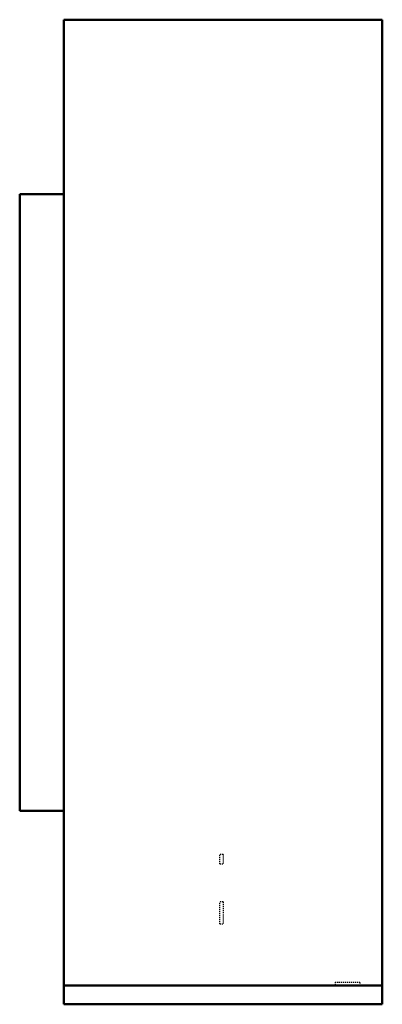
# Model space of a CAD drawing. Header units: millimetres. Extents: x -183 to 183, y 0 to 991.
import ezdxf

# ---------------------------------------------------------------- set-up
doc = ezdxf.new("R2010")
doc.units = ezdxf.units.MM
doc.linetypes.add('Dashed', pattern=[2, 1, -1])
doc.layers.add('AM_0', color=7, linetype='Continuous', lineweight=50)
doc.layers.add('AM_9', color=6, linetype='Dashed', lineweight=25)

# ---------------------------------------------------------------- blocks, each defined once
blk = doc.blocks.new('1_DH6VSA4810A_PART7_0_in_DH6VSA4810A_2')
at = {"layer": 'AM_0'}
for p, q in [((-138.1125, 990.6), (182.5625, 990.6)), ((182.5625, 19.05), (182.5625, 990.6)), ((-138.1125, 990.6), (-138.1125, 19.05)), ((182.5625, 19.05), (-138.1125, 19.05))]:
    blk.add_line(p, q, dxfattribs=at)
blk = doc.blocks.new('2_DH6VSA4810A_PART5_0_in_DH6VSA4810A_2')
at = {"layer": 'AM_0'}
for p, q in [((-138.1125, 0), (-138.1125, 19.05)), ((182.5625, 19.05), (182.5625, 0)), ((-138.1125, 0), (182.5625, 0))]:
    blk.add_line(p, q, dxfattribs=at)
blk = doc.blocks.new('3_DH6VSA4810A_PART4_0_in_DH6VSA4810A_2')
at = {"layer": 'AM_0'}
for p, q in [((-138.11, 814.92), (-182.56, 814.92)), ((-182.56, 194.73), (-182.56, 814.92)), ((-182.56, 194.73), (-138.11, 194.73))]:
    blk.add_line(p, q, dxfattribs=at)
blk = doc.blocks.new('4_DH6VSA4810A_PART3_0_in_DH6VSA4810A_2')
at = {"layer": 'AM_9'}
for p, q in [((22.225, 150.8125), (19.05, 150.8125)), ((19.05, 141.2875), (19.05, 150.8125)), ((22.225, 150.8125), (22.225, 141.2875)), ((19.05, 141.2875), (22.225, 141.2875))]:
    blk.add_line(p, q, dxfattribs=at)
blk = doc.blocks.new('5_DH6VSA4810A_PART2_0_in_DH6VSA4810A_2')
at = {"layer": 'AM_9'}
for p, q in [((22.225, 103.1875), (19.05, 103.1875)), ((19.05, 80.9625), (19.05, 103.1875)), ((22.225, 103.1875), (22.225, 80.9625)), ((19.05, 80.9625), (22.225, 80.9625))]:
    blk.add_line(p, q, dxfattribs=at)
blk = doc.blocks.new('6_DH6VSA4810A_PART1_0_in_DH6VSA4810A_2')
at = {"layer": 'AM_9'}
for p, q in [((134.9375, 22.225), (160.3375, 22.225)), ((134.9375, 22.225), (134.9375, 19.05)), ((160.3375, 19.05), (160.3375, 22.225))]:
    blk.add_line(p, q, dxfattribs=at)

msp = doc.modelspace()

# ---------------------------------------------------------------- block references
for name in ['1_DH6VSA4810A_PART7_0_in_DH6VSA4810A_2', '3_DH6VSA4810A_PART4_0_in_DH6VSA4810A_2', '4_DH6VSA4810A_PART3_0_in_DH6VSA4810A_2', '5_DH6VSA4810A_PART2_0_in_DH6VSA4810A_2', '6_DH6VSA4810A_PART1_0_in_DH6VSA4810A_2', '2_DH6VSA4810A_PART5_0_in_DH6VSA4810A_2']:
    msp.add_blockref(name, (0, 0))

doc.saveas('drawing.dxf')
